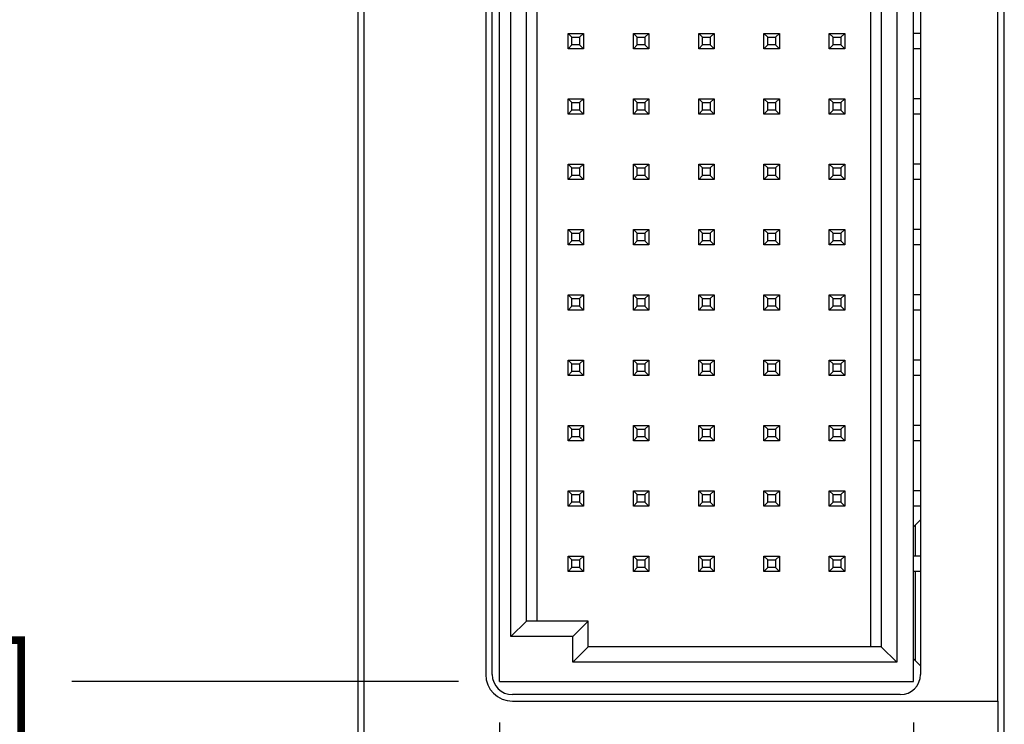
# Model space of a CAD drawing. Header units: inches. Extents: x 0.2 to 16.8, y 0.2 to 10.8.
# Tile 4 of 16: x 6.9 to 8.4, y 3.9 to 5. Entities that reach past the tile are written whole.
import ezdxf

# ---------------------------------------------------------------- set-up
doc = ezdxf.new("R2010")
doc.units = ezdxf.units.IN
doc.header["$LTSCALE"] = 0.935
doc.header["$MEASUREMENT"] = 0
doc.layers.get('0').update_dxf_attribs({"linetype": 'CONTINUOUS'})
doc.layers.add('DIMENSIONS', color=7, linetype='CONTINUOUS')
doc.styles.get("Standard").update_dxf_attribs({"font": 'txt', "width": 0.8})
doc.dimstyles.new('DIMSTYLE_1', dxfattribs={"dimtxt": 0.125, "dimasz": 0.18, "dimexe": 0.18, "dimexo": 0.0625, "dimgap": 0.09, "dimtad": 0, "dimtih": 1, "dimtoh": 1, "dimdec": 3, "dimzin": 4, "dimdsep": 46, "dimtxsty": 'STANDARD', "dimblk": '_FILLED', "dimblk1": '_FILLED', "dimblk2": '_FILLED', "dimcen": 0.09, "dimadec": 0, "dimazin": 0, "dimtp": 0.01, "dimtm": 0.01, "dimtfac": 1, "dimtdec": 3, "dimtofl": 0, "dimtmove": 0, "dimatfit": 3, "dimldrblk": '_FILLED', "dimfxl": 1, "dimtolj": 1, "dimtzin": 4, "dimarcsym": 0})

# ---------------------------------------------------------------- blocks, each defined once
blk = doc.blocks.new('*D3')
at = {"layer": 'DIMENSIONS', "color": 2, "linetype": 'CONTINUOUS'}
blk.add_line((7.7571, 3.757), (6.9495, 3.757), dxfattribs=at)
at = {"layer": 'DIMENSIONS', "color": 2, "linetype": 'CONTINUOUS', "insert": (6.887, 3.8195), "char_height": 0.125, "width": 1.525, "attachment_point": 3, "line_spacing_factor": 0.9}
blk.add_mtext('-4.010{\\Ftxt.shx;\\W1.000000;\\H0.125000; }[101.85]', dxfattribs=at)
blk = doc.blocks.new('_FILLED')
at = {"color": 0, "linetype": 'BYBLOCK'}
blk.add_solid([(0, 0), (-1, 0.1736), (-1, -0.1736)], dxfattribs=at)
blk = doc.blocks.new('*D4')
at = {"layer": 'DIMENSIONS', "color": 2, "linetype": 'CONTINUOUS'}
blk.add_line((7.4444, 3.616), (6.9495, 3.616), dxfattribs=at)
at = {"layer": 'DIMENSIONS', "color": 2, "linetype": 'CONTINUOUS', "insert": (6.887, 3.6785), "char_height": 0.125, "width": 1.525, "attachment_point": 3, "line_spacing_factor": 0.9}
blk.add_mtext('-4.151{\\Ftxt.shx;\\W1.000000;\\H0.125000; }[105.44]', dxfattribs=at)
blk = doc.blocks.new('*D14')
at = {"layer": 'DIMENSIONS', "color": 2, "linetype": 'CONTINUOUS'}
blk.add_line((8.2378, 3.8987), (8.2378, 3.0565), dxfattribs=at)
at = {"layer": 'DIMENSIONS', "color": 2, "linetype": 'CONTINUOUS', "insert": (8.1753, 2.994), "char_height": 0.125, "width": 1.225, "attachment_point": 3, "rotation": 90, "line_spacing_factor": 0.9}
blk.add_mtext('.606{\\Ftxt.shx;\\W1.000000;\\H0.125000; }[15.39]', dxfattribs=at)
blk = doc.blocks.new('*D15')
at = {"layer": 'DIMENSIONS', "color": 2, "linetype": 'CONTINUOUS'}
blk.add_line((7.604, 3.8987), (7.604, 3.0565), dxfattribs=at)
at = {"layer": 'DIMENSIONS', "color": 2, "linetype": 'CONTINUOUS', "insert": (7.5415, 2.994), "char_height": 0.125, "width": 1.225, "attachment_point": 3, "rotation": 90, "line_spacing_factor": 0.9}
blk.add_mtext('-.028{\\Ftxt.shx;\\W1.000000;\\H0.125000; }[0.71]', dxfattribs=at)
blk = doc.blocks.new('*D17')
at = {"layer": 'DIMENSIONS', "color": 2, "linetype": 'CONTINUOUS'}
blk.add_line((7.5415, 3.9612), (6.9495, 3.9612), dxfattribs=at)
at = {"layer": 'DIMENSIONS', "color": 2, "linetype": 'CONTINUOUS', "insert": (6.887, 4.0237), "char_height": 0.125, "width": 1.425, "attachment_point": 3, "line_spacing_factor": 0.9}
blk.add_mtext('-3.806{\\Ftxt.shx;\\W1.000000;\\H0.125000; }[96.67]', dxfattribs=at)

msp = doc.modelspace()

# ---------------------------------------------------------------- linework, layer by layer
at = {"color": 7, "linetype": 'CONTINUOUS'}
for p, q in [((7.387, 7.887), (7.387, 3.496)), ((8.377, 3.496), (8.377, 7.887)), ((7.397, 3.506), (7.397, 7.877)), ((7.604, 3.9612), (7.604, 7.4218)), ((8.2378, 3.9612), (8.2378, 7.4218)), ((7.583, 7.4108), (7.583, 3.9722)), ((7.593, 3.9722), (7.593, 7.4108)), ((8.2488, 7.4108), (8.2488, 3.9722)), ((8.2123, 7.3923), (8.2123, 3.9907)), ((8.1886, 7.3686), (8.1886, 4.0143)), ((7.6217, 4.0301), (7.6217, 7.3529)), ((7.6453, 4.0537), (7.6453, 7.3293)), ((7.7091, 4.9533), (7.7327, 4.9533)), ((7.715, 4.9474), (7.7091, 4.9533)), ((7.7091, 4.9297), (7.7091, 4.9533)), ((7.715, 4.9474), (7.7268, 4.9474)), ((7.715, 4.9356), (7.715, 4.9474)), ((7.7268, 4.9474), (7.7327, 4.9533)), ((7.7268, 4.9474), (7.7268, 4.9356)), ((7.7327, 4.9533), (7.7327, 4.9297)), ((7.8091, 4.9533), (7.8327, 4.9533)), ((7.815, 4.9474), (7.8091, 4.9533)), ((7.8091, 4.9297), (7.8091, 4.9533)), ((7.815, 4.9474), (7.8268, 4.9474)), ((7.815, 4.9356), (7.815, 4.9474)), ((7.8268, 4.9474), (7.8327, 4.9533)), ((7.8268, 4.9474), (7.8268, 4.9356)), ((7.8327, 4.9533), (7.8327, 4.9297)), ((7.9091, 4.9533), (7.9327, 4.9533)), ((7.915, 4.9474), (7.9091, 4.9533)), ((7.9091, 4.9297), (7.9091, 4.9533)), ((7.915, 4.9474), (7.9268, 4.9474)), ((7.915, 4.9356), (7.915, 4.9474)), ((7.9268, 4.9474), (7.9327, 4.9533)), ((7.9268, 4.9474), (7.9268, 4.9356)), ((7.9327, 4.9533), (7.9327, 4.9297)), ((8.0091, 4.9533), (8.0327, 4.9533)), ((8.015, 4.9474), (8.0091, 4.9533)), ((8.0091, 4.9297), (8.0091, 4.9533)), ((8.015, 4.9474), (8.0268, 4.9474)), ((8.015, 4.9356), (8.015, 4.9474)), ((8.0268, 4.9474), (8.0327, 4.9533)), ((8.0268, 4.9474), (8.0268, 4.9356)), ((8.0327, 4.9533), (8.0327, 4.9297)), ((8.1091, 4.9533), (8.1327, 4.9533)), ((8.115, 4.9474), (8.1091, 4.9533)), ((8.1091, 4.9297), (8.1091, 4.9533)), ((8.115, 4.9474), (8.1268, 4.9474)), ((8.115, 4.9356), (8.115, 4.9474)), ((8.1268, 4.9474), (8.1327, 4.9533)), ((8.1268, 4.9474), (8.1268, 4.9356)), ((8.1327, 4.9533), (8.1327, 4.9297)), ((8.2488, 4.9533), (8.2378, 4.9533)), ((7.715, 4.9356), (7.7091, 4.9297)), ((7.7327, 4.9297), (7.7091, 4.9297)), ((7.7268, 4.9356), (7.715, 4.9356)), ((7.7268, 4.9356), (7.7327, 4.9297)), ((7.815, 4.9356), (7.8091, 4.9297)), ((7.8327, 4.9297), (7.8091, 4.9297)), ((7.8268, 4.9356), (7.815, 4.9356)), ((7.8268, 4.9356), (7.8327, 4.9297)), ((7.915, 4.9356), (7.9091, 4.9297)), ((7.9327, 4.9297), (7.9091, 4.9297)), ((7.9268, 4.9356), (7.915, 4.9356)), ((7.9268, 4.9356), (7.9327, 4.9297)), ((8.015, 4.9356), (8.0091, 4.9297)), ((8.0327, 4.9297), (8.0091, 4.9297)), ((8.0268, 4.9356), (8.015, 4.9356)), ((8.0268, 4.9356), (8.0327, 4.9297)), ((8.115, 4.9356), (8.1091, 4.9297)), ((8.1327, 4.9297), (8.1091, 4.9297)), ((8.1268, 4.9356), (8.115, 4.9356)), ((8.1268, 4.9356), (8.1327, 4.9297)), ((8.2488, 4.9297), (8.2378, 4.9297)), ((7.7091, 4.8533), (7.7327, 4.8533)), ((7.715, 4.8474), (7.7091, 4.8533)), ((7.7091, 4.8297), (7.7091, 4.8533)), ((7.715, 4.8474), (7.7268, 4.8474)), ((7.715, 4.8356), (7.715, 4.8474)), ((7.7268, 4.8474), (7.7327, 4.8533)), ((7.7268, 4.8474), (7.7268, 4.8356)), ((7.7327, 4.8533), (7.7327, 4.8297)), ((7.8091, 4.8533), (7.8327, 4.8533)), ((7.815, 4.8474), (7.8091, 4.8533)), ((7.8091, 4.8297), (7.8091, 4.8533)), ((7.815, 4.8474), (7.8268, 4.8474)), ((7.815, 4.8356), (7.815, 4.8474)), ((7.8268, 4.8474), (7.8327, 4.8533)), ((7.8268, 4.8474), (7.8268, 4.8356)), ((7.8327, 4.8533), (7.8327, 4.8297)), ((7.9091, 4.8533), (7.9327, 4.8533)), ((7.915, 4.8474), (7.9091, 4.8533)), ((7.9091, 4.8297), (7.9091, 4.8533)), ((7.915, 4.8474), (7.9268, 4.8474)), ((7.915, 4.8356), (7.915, 4.8474)), ((7.9268, 4.8474), (7.9327, 4.8533)), ((7.9268, 4.8474), (7.9268, 4.8356)), ((7.9327, 4.8533), (7.9327, 4.8297)), ((8.0091, 4.8533), (8.0327, 4.8533)), ((8.015, 4.8474), (8.0091, 4.8533)), ((8.0091, 4.8297), (8.0091, 4.8533)), ((8.015, 4.8474), (8.0268, 4.8474)), ((8.015, 4.8356), (8.015, 4.8474)), ((8.0268, 4.8474), (8.0327, 4.8533)), ((8.0268, 4.8474), (8.0268, 4.8356)), ((8.0327, 4.8533), (8.0327, 4.8297)), ((8.1091, 4.8533), (8.1327, 4.8533)), ((8.115, 4.8474), (8.1091, 4.8533)), ((8.1091, 4.8297), (8.1091, 4.8533)), ((8.115, 4.8474), (8.1268, 4.8474)), ((8.115, 4.8356), (8.115, 4.8474)), ((8.1268, 4.8474), (8.1327, 4.8533)), ((8.1268, 4.8474), (8.1268, 4.8356)), ((8.1327, 4.8533), (8.1327, 4.8297)), ((8.2488, 4.8533), (8.2378, 4.8533)), ((7.715, 4.8356), (7.7091, 4.8297)), ((7.7327, 4.8297), (7.7091, 4.8297)), ((7.7268, 4.8356), (7.715, 4.8356)), ((7.7268, 4.8356), (7.7327, 4.8297)), ((7.815, 4.8356), (7.8091, 4.8297)), ((7.8327, 4.8297), (7.8091, 4.8297)), ((7.8268, 4.8356), (7.815, 4.8356)), ((7.8268, 4.8356), (7.8327, 4.8297)), ((7.915, 4.8356), (7.9091, 4.8297)), ((7.9327, 4.8297), (7.9091, 4.8297)), ((7.9268, 4.8356), (7.915, 4.8356)), ((7.9268, 4.8356), (7.9327, 4.8297)), ((8.015, 4.8356), (8.0091, 4.8297)), ((8.0327, 4.8297), (8.0091, 4.8297)), ((8.0268, 4.8356), (8.015, 4.8356)), ((8.0268, 4.8356), (8.0327, 4.8297)), ((8.115, 4.8356), (8.1091, 4.8297)), ((8.1327, 4.8297), (8.1091, 4.8297)), ((8.1268, 4.8356), (8.115, 4.8356)), ((8.1268, 4.8356), (8.1327, 4.8297)), ((8.2488, 4.8297), (8.2378, 4.8297)), ((7.7091, 4.7533), (7.7327, 4.7533)), ((7.715, 4.7474), (7.7091, 4.7533)), ((7.7091, 4.7297), (7.7091, 4.7533)), ((7.7268, 4.7474), (7.7327, 4.7533)), ((7.7327, 4.7533), (7.7327, 4.7297)), ((7.8091, 4.7533), (7.8327, 4.7533)), ((7.815, 4.7474), (7.8091, 4.7533)), ((7.8091, 4.7297), (7.8091, 4.7533)), ((7.8268, 4.7474), (7.8327, 4.7533)), ((7.8327, 4.7533), (7.8327, 4.7297)), ((7.9091, 4.7533), (7.9327, 4.7533)), ((7.915, 4.7474), (7.9091, 4.7533)), ((7.9091, 4.7297), (7.9091, 4.7533)), ((7.9268, 4.7474), (7.9327, 4.7533)), ((7.9327, 4.7533), (7.9327, 4.7297)), ((8.0091, 4.7533), (8.0327, 4.7533)), ((8.015, 4.7474), (8.0091, 4.7533)), ((8.0091, 4.7297), (8.0091, 4.7533)), ((8.0268, 4.7474), (8.0327, 4.7533)), ((8.0327, 4.7533), (8.0327, 4.7297)), ((8.1091, 4.7533), (8.1327, 4.7533)), ((8.115, 4.7474), (8.1091, 4.7533)), ((8.1091, 4.7297), (8.1091, 4.7533)), ((8.1268, 4.7474), (8.1327, 4.7533)), ((8.1327, 4.7533), (8.1327, 4.7297)), ((8.2488, 4.7533), (8.2378, 4.7533)), ((7.715, 4.7356), (7.7091, 4.7297)), ((7.715, 4.7474), (7.7268, 4.7474)), ((7.715, 4.7356), (7.715, 4.7474)), ((7.7268, 4.7356), (7.715, 4.7356)), ((7.7268, 4.7474), (7.7268, 4.7356)), ((7.7268, 4.7356), (7.7327, 4.7297)), ((7.815, 4.7356), (7.8091, 4.7297)), ((7.815, 4.7474), (7.8268, 4.7474)), ((7.815, 4.7356), (7.815, 4.7474)), ((7.8268, 4.7356), (7.815, 4.7356)), ((7.8268, 4.7474), (7.8268, 4.7356)), ((7.8268, 4.7356), (7.8327, 4.7297)), ((7.915, 4.7356), (7.9091, 4.7297)), ((7.915, 4.7474), (7.9268, 4.7474)), ((7.915, 4.7356), (7.915, 4.7474)), ((7.9268, 4.7356), (7.915, 4.7356)), ((7.9268, 4.7474), (7.9268, 4.7356)), ((7.9268, 4.7356), (7.9327, 4.7297)), ((8.015, 4.7356), (8.0091, 4.7297)), ((8.015, 4.7474), (8.0268, 4.7474)), ((8.015, 4.7356), (8.015, 4.7474)), ((8.0268, 4.7356), (8.015, 4.7356)), ((8.0268, 4.7474), (8.0268, 4.7356)), ((8.0268, 4.7356), (8.0327, 4.7297)), ((8.115, 4.7356), (8.1091, 4.7297)), ((8.115, 4.7474), (8.1268, 4.7474)), ((8.115, 4.7356), (8.115, 4.7474)), ((8.1268, 4.7356), (8.115, 4.7356)), ((8.1268, 4.7474), (8.1268, 4.7356)), ((8.1268, 4.7356), (8.1327, 4.7297)), ((7.7327, 4.7297), (7.7091, 4.7297)), ((7.8327, 4.7297), (7.8091, 4.7297)), ((7.9327, 4.7297), (7.9091, 4.7297)), ((8.0327, 4.7297), (8.0091, 4.7297)), ((8.1327, 4.7297), (8.1091, 4.7297)), ((8.2488, 4.7297), (8.2378, 4.7297)), ((7.7091, 4.6533), (7.7327, 4.6533)), ((7.715, 4.6474), (7.7091, 4.6533)), ((7.7091, 4.6297), (7.7091, 4.6533)), ((7.715, 4.6474), (7.7268, 4.6474)), ((7.715, 4.6356), (7.715, 4.6474)), ((7.7268, 4.6474), (7.7327, 4.6533)), ((7.7268, 4.6474), (7.7268, 4.6356)), ((7.7327, 4.6533), (7.7327, 4.6297)), ((7.8091, 4.6533), (7.8327, 4.6533)), ((7.815, 4.6474), (7.8091, 4.6533)), ((7.8091, 4.6297), (7.8091, 4.6533)), ((7.815, 4.6474), (7.8268, 4.6474)), ((7.815, 4.6356), (7.815, 4.6474)), ((7.8268, 4.6474), (7.8327, 4.6533)), ((7.8268, 4.6474), (7.8268, 4.6356)), ((7.8327, 4.6533), (7.8327, 4.6297)), ((7.9091, 4.6533), (7.9327, 4.6533)), ((7.915, 4.6474), (7.9091, 4.6533)), ((7.9091, 4.6297), (7.9091, 4.6533)), ((7.915, 4.6474), (7.9268, 4.6474)), ((7.915, 4.6356), (7.915, 4.6474)), ((7.9268, 4.6474), (7.9327, 4.6533)), ((7.9268, 4.6474), (7.9268, 4.6356)), ((7.9327, 4.6533), (7.9327, 4.6297)), ((8.0091, 4.6533), (8.0327, 4.6533)), ((8.015, 4.6474), (8.0091, 4.6533)), ((8.0091, 4.6297), (8.0091, 4.6533)), ((8.015, 4.6474), (8.0268, 4.6474)), ((8.015, 4.6356), (8.015, 4.6474)), ((8.0268, 4.6474), (8.0327, 4.6533)), ((8.0268, 4.6474), (8.0268, 4.6356)), ((8.0327, 4.6533), (8.0327, 4.6297)), ((8.1091, 4.6533), (8.1327, 4.6533)), ((8.115, 4.6474), (8.1091, 4.6533)), ((8.1091, 4.6297), (8.1091, 4.6533)), ((8.115, 4.6474), (8.1268, 4.6474)), ((8.115, 4.6356), (8.115, 4.6474)), ((8.1268, 4.6474), (8.1327, 4.6533)), ((8.1268, 4.6474), (8.1268, 4.6356)), ((8.1327, 4.6533), (8.1327, 4.6297)), ((8.2488, 4.6533), (8.2378, 4.6533)), ((7.715, 4.6356), (7.7091, 4.6297)), ((7.7327, 4.6297), (7.7091, 4.6297)), ((7.7268, 4.6356), (7.715, 4.6356)), ((7.7268, 4.6356), (7.7327, 4.6297)), ((7.815, 4.6356), (7.8091, 4.6297)), ((7.8327, 4.6297), (7.8091, 4.6297)), ((7.8268, 4.6356), (7.815, 4.6356)), ((7.8268, 4.6356), (7.8327, 4.6297)), ((7.915, 4.6356), (7.9091, 4.6297)), ((7.9327, 4.6297), (7.9091, 4.6297)), ((7.9268, 4.6356), (7.915, 4.6356)), ((7.9268, 4.6356), (7.9327, 4.6297)), ((8.015, 4.6356), (8.0091, 4.6297)), ((8.0327, 4.6297), (8.0091, 4.6297)), ((8.0268, 4.6356), (8.015, 4.6356)), ((8.0268, 4.6356), (8.0327, 4.6297)), ((8.115, 4.6356), (8.1091, 4.6297)), ((8.1327, 4.6297), (8.1091, 4.6297)), ((8.1268, 4.6356), (8.115, 4.6356)), ((8.1268, 4.6356), (8.1327, 4.6297)), ((8.2488, 4.6297), (8.2378, 4.6297)), ((7.7091, 4.5533), (7.7327, 4.5533)), ((7.715, 4.5474), (7.7091, 4.5533)), ((7.7091, 4.5297), (7.7091, 4.5533)), ((7.7268, 4.5474), (7.7327, 4.5533)), ((7.7327, 4.5533), (7.7327, 4.5297)), ((7.8091, 4.5533), (7.8327, 4.5533)), ((7.815, 4.5474), (7.8091, 4.5533)), ((7.8091, 4.5297), (7.8091, 4.5533)), ((7.8268, 4.5474), (7.8327, 4.5533)), ((7.8327, 4.5533), (7.8327, 4.5297)), ((7.9091, 4.5533), (7.9327, 4.5533)), ((7.915, 4.5474), (7.9091, 4.5533)), ((7.9091, 4.5297), (7.9091, 4.5533)), ((7.9268, 4.5474), (7.9327, 4.5533)), ((7.9327, 4.5533), (7.9327, 4.5297)), ((8.0091, 4.5533), (8.0327, 4.5533)), ((8.015, 4.5474), (8.0091, 4.5533)), ((8.0091, 4.5297), (8.0091, 4.5533)), ((8.0268, 4.5474), (8.0327, 4.5533)), ((8.0327, 4.5533), (8.0327, 4.5297)), ((8.1091, 4.5533), (8.1327, 4.5533)), ((8.115, 4.5474), (8.1091, 4.5533)), ((8.1091, 4.5297), (8.1091, 4.5533)), ((8.1268, 4.5474), (8.1327, 4.5533)), ((8.1327, 4.5533), (8.1327, 4.5297)), ((8.2488, 4.5533), (8.2378, 4.5533)), ((7.715, 4.5474), (7.7268, 4.5474)), ((7.715, 4.5356), (7.715, 4.5474)), ((7.7268, 4.5474), (7.7268, 4.5356)), ((7.815, 4.5474), (7.8268, 4.5474)), ((7.815, 4.5356), (7.815, 4.5474)), ((7.8268, 4.5474), (7.8268, 4.5356)), ((7.915, 4.5474), (7.9268, 4.5474)), ((7.915, 4.5356), (7.915, 4.5474)), ((7.9268, 4.5474), (7.9268, 4.5356)), ((8.015, 4.5474), (8.0268, 4.5474)), ((8.015, 4.5356), (8.015, 4.5474)), ((8.0268, 4.5474), (8.0268, 4.5356)), ((8.115, 4.5474), (8.1268, 4.5474)), ((8.115, 4.5356), (8.115, 4.5474)), ((8.1268, 4.5474), (8.1268, 4.5356)), ((7.715, 4.5356), (7.7091, 4.5297)), ((7.7327, 4.5297), (7.7091, 4.5297)), ((7.7268, 4.5356), (7.715, 4.5356)), ((7.7268, 4.5356), (7.7327, 4.5297)), ((7.815, 4.5356), (7.8091, 4.5297)), ((7.8327, 4.5297), (7.8091, 4.5297)), ((7.8268, 4.5356), (7.815, 4.5356)), ((7.8268, 4.5356), (7.8327, 4.5297)), ((7.915, 4.5356), (7.9091, 4.5297)), ((7.9327, 4.5297), (7.9091, 4.5297)), ((7.9268, 4.5356), (7.915, 4.5356)), ((7.9268, 4.5356), (7.9327, 4.5297)), ((8.015, 4.5356), (8.0091, 4.5297)), ((8.0327, 4.5297), (8.0091, 4.5297)), ((8.0268, 4.5356), (8.015, 4.5356)), ((8.0268, 4.5356), (8.0327, 4.5297)), ((8.115, 4.5356), (8.1091, 4.5297)), ((8.1327, 4.5297), (8.1091, 4.5297)), ((8.1268, 4.5356), (8.115, 4.5356)), ((8.1268, 4.5356), (8.1327, 4.5297)), ((8.2488, 4.5297), (8.2378, 4.5297)), ((7.7091, 4.4533), (7.7327, 4.4533)), ((7.715, 4.4474), (7.7091, 4.4533)), ((7.7091, 4.4297), (7.7091, 4.4533)), ((7.715, 4.4474), (7.7268, 4.4474)), ((7.715, 4.4356), (7.715, 4.4474)), ((7.7268, 4.4474), (7.7327, 4.4533)), ((7.7268, 4.4474), (7.7268, 4.4356)), ((7.7327, 4.4533), (7.7327, 4.4297)), ((7.8091, 4.4533), (7.8327, 4.4533)), ((7.815, 4.4474), (7.8091, 4.4533)), ((7.8091, 4.4297), (7.8091, 4.4533)), ((7.815, 4.4474), (7.8268, 4.4474)), ((7.815, 4.4356), (7.815, 4.4474)), ((7.8268, 4.4474), (7.8327, 4.4533)), ((7.8268, 4.4474), (7.8268, 4.4356)), ((7.8327, 4.4533), (7.8327, 4.4297)), ((7.9091, 4.4533), (7.9327, 4.4533)), ((7.915, 4.4474), (7.9091, 4.4533)), ((7.9091, 4.4297), (7.9091, 4.4533)), ((7.915, 4.4474), (7.9268, 4.4474)), ((7.915, 4.4356), (7.915, 4.4474)), ((7.9268, 4.4474), (7.9327, 4.4533)), ((7.9268, 4.4474), (7.9268, 4.4356)), ((7.9327, 4.4533), (7.9327, 4.4297)), ((8.0091, 4.4533), (8.0327, 4.4533)), ((8.015, 4.4474), (8.0091, 4.4533)), ((8.0091, 4.4297), (8.0091, 4.4533)), ((8.015, 4.4474), (8.0268, 4.4474)), ((8.015, 4.4356), (8.015, 4.4474)), ((8.0268, 4.4474), (8.0327, 4.4533)), ((8.0268, 4.4474), (8.0268, 4.4356)), ((8.0327, 4.4533), (8.0327, 4.4297)), ((8.1091, 4.4533), (8.1327, 4.4533)), ((8.115, 4.4474), (8.1091, 4.4533)), ((8.1091, 4.4297), (8.1091, 4.4533)), ((8.115, 4.4474), (8.1268, 4.4474)), ((8.115, 4.4356), (8.115, 4.4474)), ((8.1268, 4.4474), (8.1327, 4.4533)), ((8.1268, 4.4474), (8.1268, 4.4356)), ((8.1327, 4.4533), (8.1327, 4.4297)), ((8.2488, 4.4533), (8.2378, 4.4533)), ((7.715, 4.4356), (7.7091, 4.4297)), ((7.7268, 4.4356), (7.715, 4.4356)), ((7.7268, 4.4356), (7.7327, 4.4297)), ((7.815, 4.4356), (7.8091, 4.4297)), ((7.8268, 4.4356), (7.815, 4.4356)), ((7.8268, 4.4356), (7.8327, 4.4297)), ((7.915, 4.4356), (7.9091, 4.4297)), ((7.9268, 4.4356), (7.915, 4.4356)), ((7.9268, 4.4356), (7.9327, 4.4297)), ((8.015, 4.4356), (8.0091, 4.4297)), ((8.0268, 4.4356), (8.015, 4.4356)), ((8.0268, 4.4356), (8.0327, 4.4297)), ((8.115, 4.4356), (8.1091, 4.4297)), ((8.1268, 4.4356), (8.115, 4.4356)), ((8.1268, 4.4356), (8.1327, 4.4297)), ((7.7327, 4.4297), (7.7091, 4.4297)), ((7.8327, 4.4297), (7.8091, 4.4297)), ((7.9327, 4.4297), (7.9091, 4.4297)), ((8.0327, 4.4297), (8.0091, 4.4297)), ((8.1327, 4.4297), (8.1091, 4.4297)), ((8.2488, 4.4297), (8.2378, 4.4297)), ((7.7091, 4.3533), (7.7327, 4.3533)), ((7.715, 4.3474), (7.7091, 4.3533)), ((7.7091, 4.3297), (7.7091, 4.3533)), ((7.715, 4.3474), (7.7268, 4.3474)), ((7.715, 4.3356), (7.715, 4.3474)), ((7.7268, 4.3474), (7.7327, 4.3533)), ((7.7268, 4.3474), (7.7268, 4.3356)), ((7.7327, 4.3533), (7.7327, 4.3297)), ((7.8091, 4.3533), (7.8327, 4.3533)), ((7.815, 4.3474), (7.8091, 4.3533)), ((7.8091, 4.3297), (7.8091, 4.3533)), ((7.815, 4.3474), (7.8268, 4.3474)), ((7.815, 4.3356), (7.815, 4.3474)), ((7.8268, 4.3474), (7.8327, 4.3533)), ((7.8268, 4.3474), (7.8268, 4.3356)), ((7.8327, 4.3533), (7.8327, 4.3297)), ((7.9091, 4.3533), (7.9327, 4.3533)), ((7.915, 4.3474), (7.9091, 4.3533)), ((7.9091, 4.3297), (7.9091, 4.3533)), ((7.915, 4.3474), (7.9268, 4.3474)), ((7.915, 4.3356), (7.915, 4.3474)), ((7.9268, 4.3474), (7.9327, 4.3533)), ((7.9268, 4.3474), (7.9268, 4.3356)), ((7.9327, 4.3533), (7.9327, 4.3297)), ((8.0091, 4.3533), (8.0327, 4.3533)), ((8.015, 4.3474), (8.0091, 4.3533)), ((8.0091, 4.3297), (8.0091, 4.3533)), ((8.015, 4.3474), (8.0268, 4.3474)), ((8.015, 4.3356), (8.015, 4.3474)), ((8.0268, 4.3474), (8.0327, 4.3533)), ((8.0268, 4.3474), (8.0268, 4.3356)), ((8.0327, 4.3533), (8.0327, 4.3297)), ((8.1091, 4.3533), (8.1327, 4.3533)), ((8.115, 4.3474), (8.1091, 4.3533)), ((8.1091, 4.3297), (8.1091, 4.3533)), ((8.115, 4.3474), (8.1268, 4.3474)), ((8.115, 4.3356), (8.115, 4.3474)), ((8.1268, 4.3474), (8.1327, 4.3533)), ((8.1268, 4.3474), (8.1268, 4.3356)), ((8.1327, 4.3533), (8.1327, 4.3297)), ((8.2488, 4.3533), (8.2378, 4.3533)), ((7.715, 4.3356), (7.7091, 4.3297)), ((7.7327, 4.3297), (7.7091, 4.3297)), ((7.7268, 4.3356), (7.715, 4.3356)), ((7.7268, 4.3356), (7.7327, 4.3297)), ((7.815, 4.3356), (7.8091, 4.3297)), ((7.8327, 4.3297), (7.8091, 4.3297)), ((7.8268, 4.3356), (7.815, 4.3356)), ((7.8268, 4.3356), (7.8327, 4.3297)), ((7.915, 4.3356), (7.9091, 4.3297)), ((7.9327, 4.3297), (7.9091, 4.3297)), ((7.9268, 4.3356), (7.915, 4.3356)), ((7.9268, 4.3356), (7.9327, 4.3297)), ((8.015, 4.3356), (8.0091, 4.3297)), ((8.0327, 4.3297), (8.0091, 4.3297)), ((8.0268, 4.3356), (8.015, 4.3356)), ((8.0268, 4.3356), (8.0327, 4.3297)), ((8.115, 4.3356), (8.1091, 4.3297)), ((8.1327, 4.3297), (8.1091, 4.3297)), ((8.1268, 4.3356), (8.115, 4.3356)), ((8.1268, 4.3356), (8.1327, 4.3297)), ((8.2488, 4.3297), (8.2378, 4.3297)), ((7.7091, 4.2533), (7.7327, 4.2533)), ((7.715, 4.2474), (7.7091, 4.2533)), ((7.7091, 4.2297), (7.7091, 4.2533)), ((7.7268, 4.2474), (7.7327, 4.2533)), ((7.7327, 4.2533), (7.7327, 4.2297)), ((7.8091, 4.2533), (7.8327, 4.2533)), ((7.815, 4.2474), (7.8091, 4.2533)), ((7.8091, 4.2297), (7.8091, 4.2533)), ((7.8268, 4.2474), (7.8327, 4.2533)), ((7.8327, 4.2533), (7.8327, 4.2297)), ((7.9091, 4.2533), (7.9327, 4.2533)), ((7.915, 4.2474), (7.9091, 4.2533)), ((7.9091, 4.2297), (7.9091, 4.2533)), ((7.9268, 4.2474), (7.9327, 4.2533)), ((7.9327, 4.2533), (7.9327, 4.2297)), ((8.0091, 4.2533), (8.0327, 4.2533)), ((8.015, 4.2474), (8.0091, 4.2533)), ((8.0091, 4.2297), (8.0091, 4.2533)), ((8.0268, 4.2474), (8.0327, 4.2533)), ((8.0327, 4.2533), (8.0327, 4.2297)), ((8.1091, 4.2533), (8.1327, 4.2533)), ((8.115, 4.2474), (8.1091, 4.2533)), ((8.1091, 4.2297), (8.1091, 4.2533)), ((8.1268, 4.2474), (8.1327, 4.2533)), ((8.1327, 4.2533), (8.1327, 4.2297)), ((8.2488, 4.2533), (8.2378, 4.2533)), ((7.715, 4.2474), (7.7268, 4.2474)), ((7.715, 4.2356), (7.715, 4.2474)), ((7.7268, 4.2474), (7.7268, 4.2356)), ((7.815, 4.2474), (7.8268, 4.2474)), ((7.815, 4.2356), (7.815, 4.2474)), ((7.8268, 4.2474), (7.8268, 4.2356)), ((7.915, 4.2474), (7.9268, 4.2474)), ((7.915, 4.2356), (7.915, 4.2474)), ((7.9268, 4.2474), (7.9268, 4.2356)), ((8.015, 4.2474), (8.0268, 4.2474)), ((8.015, 4.2356), (8.015, 4.2474)), ((8.0268, 4.2474), (8.0268, 4.2356)), ((8.115, 4.2474), (8.1268, 4.2474)), ((8.115, 4.2356), (8.115, 4.2474)), ((8.1268, 4.2474), (8.1268, 4.2356)), ((7.715, 4.2356), (7.7091, 4.2297)), ((7.7327, 4.2297), (7.7091, 4.2297)), ((7.7268, 4.2356), (7.715, 4.2356)), ((7.7268, 4.2356), (7.7327, 4.2297)), ((7.815, 4.2356), (7.8091, 4.2297)), ((7.8327, 4.2297), (7.8091, 4.2297)), ((7.8268, 4.2356), (7.815, 4.2356)), ((7.8268, 4.2356), (7.8327, 4.2297)), ((7.915, 4.2356), (7.9091, 4.2297)), ((7.9327, 4.2297), (7.9091, 4.2297)), ((7.9268, 4.2356), (7.915, 4.2356)), ((7.9268, 4.2356), (7.9327, 4.2297)), ((8.015, 4.2356), (8.0091, 4.2297)), ((8.0327, 4.2297), (8.0091, 4.2297)), ((8.0268, 4.2356), (8.015, 4.2356)), ((8.0268, 4.2356), (8.0327, 4.2297)), ((8.115, 4.2356), (8.1091, 4.2297)), ((8.1327, 4.2297), (8.1091, 4.2297)), ((8.1268, 4.2356), (8.115, 4.2356)), ((8.1268, 4.2356), (8.1327, 4.2297)), ((8.2488, 4.2297), (8.2378, 4.2297)), ((8.2488, 4.2088), (8.238, 4.198)), ((8.238, 4.1533), (8.238, 4.198)), ((7.7091, 4.1533), (7.7327, 4.1533)), ((7.715, 4.1474), (7.7091, 4.1533)), ((7.7091, 4.1297), (7.7091, 4.1533)), ((7.715, 4.1474), (7.7268, 4.1474)), ((7.715, 4.1356), (7.715, 4.1474)), ((7.7268, 4.1474), (7.7327, 4.1533)), ((7.7268, 4.1474), (7.7268, 4.1356)), ((7.7327, 4.1533), (7.7327, 4.1297)), ((7.8091, 4.1533), (7.8327, 4.1533)), ((7.815, 4.1474), (7.8091, 4.1533)), ((7.8091, 4.1297), (7.8091, 4.1533)), ((7.815, 4.1474), (7.8268, 4.1474)), ((7.815, 4.1356), (7.815, 4.1474)), ((7.8268, 4.1474), (7.8327, 4.1533)), ((7.8268, 4.1474), (7.8268, 4.1356)), ((7.8327, 4.1533), (7.8327, 4.1297)), ((7.9091, 4.1533), (7.9327, 4.1533)), ((7.915, 4.1474), (7.9091, 4.1533)), ((7.9091, 4.1297), (7.9091, 4.1533)), ((7.915, 4.1474), (7.9268, 4.1474)), ((7.915, 4.1356), (7.915, 4.1474)), ((7.9268, 4.1474), (7.9327, 4.1533)), ((7.9268, 4.1474), (7.9268, 4.1356)), ((7.9327, 4.1533), (7.9327, 4.1297)), ((8.0091, 4.1533), (8.0327, 4.1533)), ((8.015, 4.1474), (8.0091, 4.1533)), ((8.0091, 4.1297), (8.0091, 4.1533)), ((8.015, 4.1474), (8.0268, 4.1474)), ((8.015, 4.1356), (8.015, 4.1474)), ((8.0268, 4.1474), (8.0327, 4.1533)), ((8.0268, 4.1474), (8.0268, 4.1356)), ((8.0327, 4.1533), (8.0327, 4.1297)), ((8.1091, 4.1533), (8.1327, 4.1533)), ((8.115, 4.1474), (8.1091, 4.1533)), ((8.1091, 4.1297), (8.1091, 4.1533)), ((8.115, 4.1474), (8.1268, 4.1474)), ((8.115, 4.1356), (8.115, 4.1474)), ((8.1268, 4.1474), (8.1327, 4.1533)), ((8.1268, 4.1474), (8.1268, 4.1356)), ((8.1327, 4.1533), (8.1327, 4.1297)), ((8.2488, 4.1533), (8.2378, 4.1533)), ((7.715, 4.1356), (7.7091, 4.1297)), ((7.7268, 4.1356), (7.715, 4.1356)), ((7.7268, 4.1356), (7.7327, 4.1297)), ((7.815, 4.1356), (7.8091, 4.1297)), ((7.8268, 4.1356), (7.815, 4.1356)), ((7.8268, 4.1356), (7.8327, 4.1297)), ((7.915, 4.1356), (7.9091, 4.1297)), ((7.9268, 4.1356), (7.915, 4.1356)), ((7.9268, 4.1356), (7.9327, 4.1297)), ((8.015, 4.1356), (8.0091, 4.1297)), ((8.0268, 4.1356), (8.015, 4.1356)), ((8.0268, 4.1356), (8.0327, 4.1297)), ((8.115, 4.1356), (8.1091, 4.1297)), ((8.1268, 4.1356), (8.115, 4.1356)), ((8.1268, 4.1356), (8.1327, 4.1297)), ((7.7327, 4.1297), (7.7091, 4.1297)), ((7.8327, 4.1297), (7.8091, 4.1297)), ((7.9327, 4.1297), (7.9091, 4.1297)), ((8.0327, 4.1297), (8.0091, 4.1297)), ((8.1327, 4.1297), (8.1091, 4.1297)), ((8.2488, 4.1297), (8.2378, 4.1297)), ((8.238, 3.996), (8.238, 4.1297)), ((7.6453, 4.0537), (7.6217, 4.0301)), ((7.7398, 4.0537), (7.6453, 4.0537)), ((7.7398, 4.0537), (7.7162, 4.0301)), ((7.7398, 4.0143), (7.7398, 4.0537)), ((7.7162, 4.0301), (7.6217, 4.0301)), ((7.7162, 3.9907), (7.7162, 4.0301)), ((7.7398, 4.0143), (7.7162, 3.9907)), ((8.1886, 4.0143), (7.7398, 4.0143)), ((8.1886, 4.0143), (8.2123, 3.9907)), ((8.238, 3.996), (8.2488, 3.9852)), ((8.2123, 3.9907), (7.7162, 3.9907)), ((7.604, 3.9612), (8.2378, 3.9612)), ((8.2178, 3.9412), (7.624, 3.9412)), ((7.624, 3.9312), (8.367, 3.9312)), ((8.367, 3.9312), (8.367, 3.506))]:
    msp.add_line(p, q, dxfattribs=at)
at = {"color": 9, "linetype": 'CONTINUOUS'}
for p, q in [((8.367, 3.9312), (8.367, 7.4518)), ((8.1729, 4.0143), (8.1729, 7.3686)), ((7.6611, 7.3293), (7.6611, 4.0537)), ((8.241, 4.1533), (8.241, 4.2009)), ((8.241, 3.9931), (8.241, 4.1297))]:
    msp.add_line(p, q, dxfattribs=at)
at = {"color": 7, "linetype": 'CONTINUOUS'}
for centre, radius, start, end in [((7.624, 3.9722), 0.041, 180, 270), ((7.624, 3.9722), 0.031, 180, 270), ((8.2178, 3.9722), 0.031, 270, 360)]:
    msp.add_arc(centre, radius, start, end, dxfattribs=at)

# ---------------------------------------------------------------- dimensions: what is measured, and where the dimension line sits
at = {"layer": 'DIMENSIONS', "color": 2, "linetype": 'CONTINUOUS'}
for feature_location, offset, dtype, origin, picture, middle in [((7.7571, 3.757), (-0.8076, 0), 0, (7.8196, 7.767), '*D3', (5.8745, 3.757)), ((7.4444, 3.616), (-0.4949, 0), 0, (7.5069, 7.767), '*D4', (5.8745, 3.616)), ((7.5415, 3.9612), (-0.592, 0), 0, (7.604, 7.767), '*D17', (5.9245, 3.9612)), ((7.604, 3.8987), (0, -0.8422), 1, (7.632, 3.9612), '*D15', (7.716, 2.208))]:
    dim = msp.add_ordinate_dim(feature_location=feature_location, offset=offset, dtype=dtype, origin=origin, text='-<>', dimstyle='DIMSTYLE_1', dxfattribs=at)
    dim.commit()
    dim.dimension.update_dxf_attribs({"geometry": picture, "text_midpoint": middle})
dim = msp.add_ordinate_dim(feature_location=(8.2378, 3.8987), offset=(0, -0.8422), dtype=1, origin=(7.632, 3.9612), dimstyle='DIMSTYLE_1', dxfattribs=at)
dim.commit()
dim.dimension.update_dxf_attribs({"geometry": '*D14', "text_midpoint": (8.3723, 2.158)})

doc.saveas('drawing.dxf')
